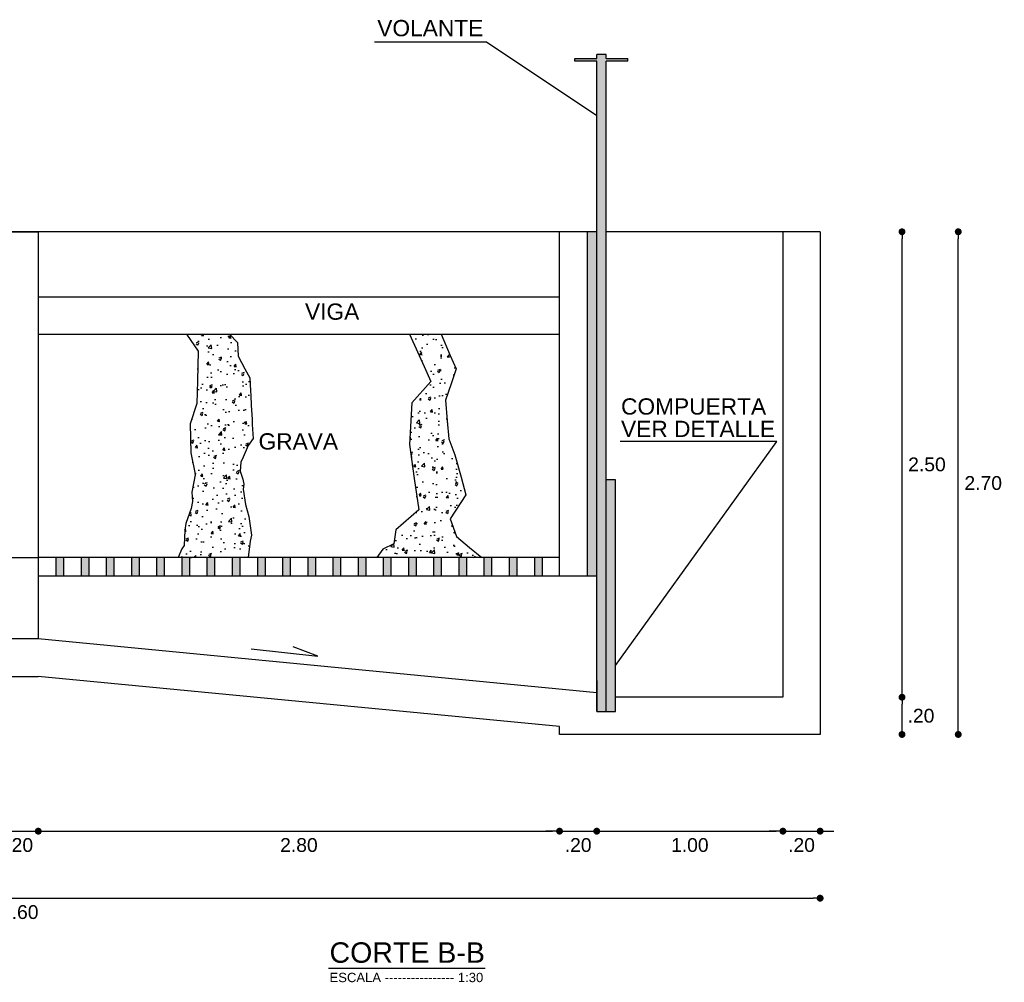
# Model space of a CAD drawing. Header units: metres. Extents: x 1959 to 4131, y 3282 to 4313.
# Tile 6 of 256: x 1992.8 to 1996.36, y 4296.45 to 4299.93. Entities that reach past the tile are written whole.
import ezdxf

# ---------------------------------------------------------------- set-up
doc = ezdxf.new("R2010")
doc.units = ezdxf.units.M
doc.styles.get("Standard").update_dxf_attribs({"font": 'arial.ttf'})
doc.dimstyles.new('gestion', dxfattribs={"dimscale": 0, "dimtxt": 0.025, "dimasz": 0.025, "dimexe": 0.02, "dimexo": 0.07, "dimgap": 0.01, "dimtad": 2, "dimtih": 1, "dimtoh": 1, "dimzin": 0, "dimdsep": 46, "dimtxsty": 'Standard', "dimblk": 'DOT', "dimcen": 0, "dimse1": 1, "dimse2": 1, "dimadec": 0, "dimazin": 0, "dimtm": 1e-09, "dimtfac": 1, "dimtix": 1, "dimtmove": 1, "dimatfit": 0, "dimldrblk": 'DOTSMALL', "dimfxl": 1, "dimtolj": 1, "dimtzin": 0, "dimarcsym": 2})

# ---------------------------------------------------------------- blocks, each defined once
blk = doc.blocks.new('_Dot')
at = {"color": 0, "linetype": 'ByBlock', "lineweight": -2}
blk.add_line((-0.5, 0), (-1, 0), dxfattribs=at)
at = {"color": 0, "linetype": 'ByBlock', "const_width": 0.5}
blk.add_lwpolyline([(-0.25, 0, 1), (0.25, 0, 1)], format="xyb", close=True, dxfattribs=at)
blk = doc.blocks.new('*D533')
at = {"color": 0, "lineweight": -2, "transparency": 16777216}
for p, q in [((1992.7037, 4296.9979), (1992.6787, 4296.9979)), ((1992.7287, 4296.9979), (1992.8634, 4296.9979)), ((1992.8884, 4296.9979), (1992.9134, 4296.9979))]:
    blk.add_line(p, q, dxfattribs=at)
at = {"layer": 'Defpoints', "color": 0, "transparency": 16777216}
for p in [(1992.7287, 4297.6934), (1992.8634, 4297.6934), (1992.8634, 4296.9979)]:
    blk.add_point(p, dxfattribs=at)
at = {"color": 0, "lineweight": -2, "transparency": 16777216, "xscale": 0.025, "yscale": 0.025, "zscale": 0.025}
blk.add_blockref('_Dot', (1992.7287, 4296.9979), dxfattribs=at)
at = {"color": 0, "lineweight": -2, "transparency": 16777216, "xscale": 0.025, "yscale": 0.025, "zscale": 0.025, "rotation": 180}
blk.add_blockref('_Dot', (1992.8634, 4296.9979), dxfattribs=at)
at = {"color": 0, "transparency": 16777216, "insert": (1992.7961, 4296.9474), "char_height": 0.05, "attachment_point": 5}
blk.add_mtext('\\A1;.20', dxfattribs=at)
blk = doc.blocks.new('_DotSmall')
at = {"color": 0, "linetype": 'ByBlock', "const_width": 0.5}
blk.add_lwpolyline([(-0.0625, 0, 1), (0.0625, 0, 1)], format="xyb", close=True, dxfattribs=at)
blk = doc.blocks.new('*D534')
at = {"color": 0, "lineweight": -2, "transparency": 16777216}
blk.add_line((1992.8884, 4296.9979), (1994.7248, 4296.9979), dxfattribs=at)
at = {"layer": 'Defpoints', "color": 0, "transparency": 16777216}
for p in [(1992.8634, 4297.6934), (1994.7498, 4297.3479), (1994.7498, 4296.9979)]:
    blk.add_point(p, dxfattribs=at)
at = {"color": 0, "lineweight": -2, "transparency": 16777216, "xscale": 0.025, "yscale": 0.025, "zscale": 0.025, "rotation": 180}
blk.add_blockref('_Dot', (1992.8634, 4296.9979), dxfattribs=at)
at = {"color": 0, "lineweight": -2, "transparency": 16777216, "xscale": 0.025, "yscale": 0.025, "zscale": 0.025}
blk.add_blockref('_Dot', (1994.7498, 4296.9979), dxfattribs=at)
at = {"color": 0, "transparency": 16777216, "insert": (1993.8066, 4296.9474), "char_height": 0.05, "attachment_point": 5}
blk.add_mtext('\\A1;2.80', dxfattribs=at)
blk = doc.blocks.new('*D535')
at = {"color": 0, "lineweight": -2, "transparency": 16777216}
for p, q in [((1994.7248, 4296.9979), (1994.6998, 4296.9979)), ((1994.7498, 4296.9979), (1994.8845, 4296.9979)), ((1994.9095, 4296.9979), (1994.9345, 4296.9979))]:
    blk.add_line(p, q, dxfattribs=at)
at = {"layer": 'Defpoints', "color": 0, "transparency": 16777216}
for p in [(1994.8845, 4297.4305), (1994.7498, 4297.3479), (1994.8845, 4296.9979)]:
    blk.add_point(p, dxfattribs=at)
at = {"color": 0, "lineweight": -2, "transparency": 16777216, "xscale": 0.025, "yscale": 0.025, "zscale": 0.025}
blk.add_blockref('_Dot', (1994.7498, 4296.9979), dxfattribs=at)
at = {"color": 0, "lineweight": -2, "transparency": 16777216, "xscale": 0.025, "yscale": 0.025, "zscale": 0.025, "rotation": 180}
blk.add_blockref('_Dot', (1994.8845, 4296.9979), dxfattribs=at)
at = {"color": 0, "transparency": 16777216, "insert": (1994.8172, 4296.9474), "char_height": 0.05, "attachment_point": 5}
blk.add_mtext('\\A1;.20', dxfattribs=at)
blk = doc.blocks.new('*D536')
at = {"color": 0, "lineweight": -2, "transparency": 16777216}
blk.add_line((1994.9095, 4296.9979), (1995.5333, 4296.9979), dxfattribs=at)
at = {"layer": 'Defpoints', "color": 0, "transparency": 16777216}
for p in [(1995.5583, 4297.4827), (1994.8845, 4297.4305), (1995.5583, 4296.9979)]:
    blk.add_point(p, dxfattribs=at)
at = {"color": 0, "lineweight": -2, "transparency": 16777216, "xscale": 0.025, "yscale": 0.025, "zscale": 0.025, "rotation": 180}
blk.add_blockref('_Dot', (1994.8845, 4296.9979), dxfattribs=at)
at = {"color": 0, "lineweight": -2, "transparency": 16777216, "xscale": 0.025, "yscale": 0.025, "zscale": 0.025}
blk.add_blockref('_Dot', (1995.5583, 4296.9979), dxfattribs=at)
at = {"color": 0, "transparency": 16777216, "insert": (1995.2214, 4296.9474), "char_height": 0.05, "attachment_point": 5}
blk.add_mtext('\\A1;1.00', dxfattribs=at)
blk = doc.blocks.new('*D537')
at = {"color": 0, "lineweight": -2, "transparency": 16777216}
for p, q in [((1995.5333, 4296.9979), (1995.5083, 4296.9979)), ((1995.5583, 4296.9979), (1995.693, 4296.9979)), ((1995.718, 4296.9979), (1995.743, 4296.9979))]:
    blk.add_line(p, q, dxfattribs=at)
at = {"layer": 'Defpoints', "color": 0, "transparency": 16777216}
for p in [(1995.5583, 4297.4827), (1995.693, 4297.3479), (1995.693, 4296.9979)]:
    blk.add_point(p, dxfattribs=at)
at = {"color": 0, "lineweight": -2, "transparency": 16777216, "xscale": 0.025, "yscale": 0.025, "zscale": 0.025}
blk.add_blockref('_Dot', (1995.5583, 4296.9979), dxfattribs=at)
at = {"color": 0, "lineweight": -2, "transparency": 16777216, "xscale": 0.025, "yscale": 0.025, "zscale": 0.025, "rotation": 180}
blk.add_blockref('_Dot', (1995.693, 4296.9979), dxfattribs=at)
at = {"color": 0, "transparency": 16777216, "insert": (1995.6256, 4296.9474), "char_height": 0.05, "attachment_point": 5}
blk.add_mtext('\\A1;.20', dxfattribs=at)
blk = doc.blocks.new('*D541')
at = {"color": 0, "lineweight": -2, "transparency": 16777216}
blk.add_line((1995.9893, 4297.3729), (1995.9893, 4297.4577), dxfattribs=at)
at = {"layer": 'Defpoints', "color": 0, "transparency": 16777216}
for p in [(1995.5583, 4297.4827), (1995.9893, 4297.4827), (1995.693, 4297.3479)]:
    blk.add_point(p, dxfattribs=at)
at = {"color": 0, "lineweight": -2, "transparency": 16777216, "xscale": 0.025, "yscale": 0.025, "zscale": 0.025}
for p, rotation in [((1995.9893, 4297.4827), 90), ((1995.9893, 4297.3479), 270)]:
    blk.add_blockref('_Dot', p, dxfattribs=dict(at, rotation=rotation))
at = {"color": 0, "transparency": 16777216, "insert": (1996.058, 4297.4153), "char_height": 0.05, "attachment_point": 5}
blk.add_mtext('\\A1;.20', dxfattribs=at)
blk = doc.blocks.new('*D542')
at = {"color": 0, "lineweight": -2, "transparency": 16777216}
blk.add_line((1995.9893, 4297.5077), (1995.9893, 4299.1419), dxfattribs=at)
at = {"layer": 'Defpoints', "color": 0, "transparency": 16777216}
for p in [(1995.693, 4299.1669), (1995.9893, 4299.1669), (1995.5583, 4297.4827)]:
    blk.add_point(p, dxfattribs=at)
at = {"color": 0, "lineweight": -2, "transparency": 16777216, "xscale": 0.025, "yscale": 0.025, "zscale": 0.025}
for p, rotation in [((1995.9893, 4299.1669), 90), ((1995.9893, 4297.4827), 270)]:
    blk.add_blockref('_Dot', p, dxfattribs=dict(at, rotation=rotation))
at = {"color": 0, "transparency": 16777216, "insert": (1996.0796, 4298.3248), "char_height": 0.05, "attachment_point": 5}
blk.add_mtext('\\A1;2.50', dxfattribs=at)
blk = doc.blocks.new('*D543')
at = {"color": 0, "lineweight": -2, "transparency": 16777216}
blk.add_line((1996.1929, 4297.3729), (1996.1929, 4299.1419), dxfattribs=at)
at = {"layer": 'Defpoints', "color": 0, "transparency": 16777216}
for p in [(1995.693, 4299.1669), (1996.1929, 4299.1669), (1995.693, 4297.3479)]:
    blk.add_point(p, dxfattribs=at)
at = {"color": 0, "lineweight": -2, "transparency": 16777216, "xscale": 0.025, "yscale": 0.025, "zscale": 0.025}
for p, rotation in [((1996.1929, 4299.1669), 90), ((1996.1929, 4297.3479), 270)]:
    blk.add_blockref('_Dot', p, dxfattribs=dict(at, rotation=rotation))
at = {"color": 0, "transparency": 16777216, "insert": (1996.2832, 4298.2574), "char_height": 0.05, "attachment_point": 5}
blk.add_mtext('\\A1;2.70', dxfattribs=at)
blk = doc.blocks.new('*D544')
at = {"color": 0, "lineweight": -2, "transparency": 16777216}
blk.add_line((1989.9241, 4296.7554), (1995.668, 4296.7554), dxfattribs=at)
at = {"layer": 'Defpoints', "color": 0, "transparency": 16777216}
for p in [(1989.8991, 4297.3479), (1995.693, 4297.3479), (1995.693, 4296.7554)]:
    blk.add_point(p, dxfattribs=at)
at = {"color": 0, "lineweight": -2, "transparency": 16777216, "xscale": 0.025, "yscale": 0.025, "zscale": 0.025, "rotation": 180}
blk.add_blockref('_Dot', (1989.8991, 4296.7554), dxfattribs=at)
at = {"color": 0, "lineweight": -2, "transparency": 16777216, "xscale": 0.025, "yscale": 0.025, "zscale": 0.025}
blk.add_blockref('_Dot', (1995.693, 4296.7554), dxfattribs=at)
at = {"color": 0, "transparency": 16777216, "insert": (1992.7961, 4296.7048), "char_height": 0.05, "attachment_point": 5}
blk.add_mtext('\\A1;8.60', dxfattribs=at)

msp = doc.modelspace()

# ---------------------------------------------------------------- hatches: boundary and pattern name
at = {"transparency": 33554562}
h = msp.add_hatch(color=256, dxfattribs=at)
h.dxf.hatch_style = 1
h.paths.add_polyline_path([(1994.9182, 4299.7939), (1994.9975, 4299.7939), (1994.9975, 4299.7838), (1994.9182, 4299.7838), (1994.9182, 4297.4305), (1994.8845, 4297.4305), (1994.8845, 4299.7838), (1994.8053, 4299.7838), (1994.8053, 4299.7939), (1994.8845, 4299.7939), (1994.8845, 4299.8085), (1994.9182, 4299.8085)])
h = msp.add_hatch(color=256, dxfattribs=at)
h.dxf.hatch_style = 1
h.paths.add_polyline_path([(1994.8845, 4299.1669), (1994.8509, 4299.1669), (1994.8509, 4297.9206), (1994.8845, 4297.9206)])
at = {"transparency": 33554607}
h = msp.add_hatch(dxfattribs=at)
h.set_pattern_fill('AR-CONC', color=256, scale=0.000542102)
h.set_pattern_definition([(50, (-1548.57995, 435.232196), (0.0987626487, -0.008640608), [0.0103270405, -0.1135974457]), (355, (-1548.57995, 435.2322), (-0.0191055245, 0.103572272), [0.0082616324, -0.0908782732]), (100.4514447, (-1548.57172, 435.23148), (0.079657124, 0.0949316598), [0.008776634, -0.0965430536]), (46.1842, (-1548.57995, 435.25973), (0.1469524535, -0.0227912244), [0.0154905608, -0.1703961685]), (96.6355576, (-1548.5677, 435.25784), (0.1286972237, 0.1341301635), [0.0131649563, -0.1448147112]), (351.1841512, (-1548.57995, 435.25973), (0.1286972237, 0.1341301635), [0.0123924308, -0.1363167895]), (21, (-1548.56618, 435.25285), (0.0821904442, -0.0554381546), [0.0103270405, -0.1135974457]), (326, (-1548.56618, 435.25285), (0.0335029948, 0.0998486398), [0.0082616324, -0.0908779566]), (71.451445, (-1548.55933, 435.24823), (0.1156934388, 0.0444104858), [0.008776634, -0.0965428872]), (37.5, (-1548.57995, 435.232196), (0.00167433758, 0.04583744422), [0, -0.0897764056, 0, -0.0922548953, 0, -0.09122219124]), (7.5, (-1548.57995, 435.232196), (0.03622306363, 0.0543080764), [0, -0.0525990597, 0, -0.08771099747, 0, -0.0347677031]), (327.5, (-1548.610654, 435.232196), (0.07350391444, -0.0031055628), [0, -0.0344234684, 0, -0.1074012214, 0, -0.14251315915]), (317.5, (-1548.624424, 435.232196), (0.0803011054, 0.0137837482), [0, -0.0447505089, 0, -0.0713254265, 0, -0.1012049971])])
h.paths.add_polyline_path([(1994.2064, 4298.3973), (1994.2241, 4298.2738), (1994.2403, 4298.1607), (1994.1578, 4298.0885), (1994.1503, 4298.038), (1994.1099, 4298.0183), (1994.0881, 4297.9879), (1994.4691, 4297.9879), (1994.4243, 4298.0248), (1994.3768, 4298.0639), (1994.3545, 4298.128), (1994.4113, 4298.2146), (1994.3936, 4298.2787), (1994.3712, 4298.3596), (1994.3488, 4298.4175), (1994.3433, 4298.4823), (1994.3369, 4298.557), (1994.3572, 4298.6163), (1994.3758, 4298.6704), (1994.3545, 4298.7195), (1994.3209, 4298.7964), (1994.2064, 4298.7964), (1994.2594, 4298.6796), (1994.2843, 4298.6248), (1994.2153, 4298.5473)])
h.paths.add_polyline_path([(1993.4149, 4298.3668), (1993.4313, 4298.2899), (1993.4326, 4298.2931), (1993.4195, 4298.2244), (1993.4215, 4298.1903), (1993.4169, 4298.1661), (1993.3972, 4298.111), (1993.3933, 4298.0875), (1993.3917, 4298.0318), (1993.383, 4298.0199), (1993.3697, 4297.9879), (1993.6232, 4297.9879), (1993.6299, 4298.0471), (1993.6345, 4298.0686), (1993.6256, 4298.137), (1993.6135, 4298.1801), (1993.6044, 4298.2352), (1993.6074, 4298.2537), (1993.6032, 4298.2713), (1993.5935, 4298.3005), (1993.5967, 4298.3328), (1993.6047, 4298.351), (1993.6232, 4298.393), (1993.6405, 4298.4192), (1993.6379, 4298.4694), (1993.637, 4298.4878), (1993.6343, 4298.5395), (1993.6325, 4298.5747), (1993.6317, 4298.5917), (1993.6292, 4298.6388), (1993.6114, 4298.6708), (1993.5862, 4298.7162), (1993.5845, 4298.7667), (1993.5558, 4298.7964), (1993.4001, 4298.7964), (1993.4417, 4298.7346), (1993.4391, 4298.6279), (1993.4371, 4298.5452), (1993.4131, 4298.4719)])
at = {"transparency": 33554562}
h = msp.add_hatch(color=256, dxfattribs=at)
h.dxf.hatch_style = 1
h.paths.add_polyline_path([(1994.9519, 4298.2693), (1994.9182, 4298.2693), (1994.9182, 4297.4305), (1994.9519, 4297.4305)])
h = msp.add_hatch(color=256, dxfattribs=at)
h.dxf.hatch_style = 1
h.paths.add_polyline_path([(1992.9271, 4297.9879), (1992.9548, 4297.9879), (1992.9548, 4297.9206), (1992.9271, 4297.9206)])
h = msp.add_hatch(color=256, dxfattribs=at)
h.dxf.hatch_style = 1
h.paths.add_polyline_path([(1993.0182, 4297.9879), (1993.046, 4297.9879), (1993.046, 4297.9206), (1993.0182, 4297.9206)])
h = msp.add_hatch(color=256, dxfattribs=at)
h.dxf.hatch_style = 1
h.paths.add_polyline_path([(1993.1094, 4297.9879), (1993.1371, 4297.9879), (1993.1371, 4297.9206), (1993.1094, 4297.9206)])
h = msp.add_hatch(color=256, dxfattribs=at)
h.dxf.hatch_style = 1
h.paths.add_polyline_path([(1993.2005, 4297.9879), (1993.2282, 4297.9879), (1993.2282, 4297.9206), (1993.2005, 4297.9206)])
h = msp.add_hatch(color=256, dxfattribs=at)
h.dxf.hatch_style = 1
h.paths.add_polyline_path([(1993.2916, 4297.9879), (1993.3194, 4297.9879), (1993.3194, 4297.9206), (1993.2916, 4297.9206)])
h = msp.add_hatch(color=256, dxfattribs=at)
h.dxf.hatch_style = 1
h.paths.add_polyline_path([(1993.3828, 4297.9879), (1993.4105, 4297.9879), (1993.4105, 4297.9206), (1993.3828, 4297.9206)])
h = msp.add_hatch(color=256, dxfattribs=at)
h.dxf.hatch_style = 1
h.paths.add_polyline_path([(1993.4739, 4297.9879), (1993.5016, 4297.9879), (1993.5016, 4297.9206), (1993.4739, 4297.9206)])
h = msp.add_hatch(color=256, dxfattribs=at)
h.dxf.hatch_style = 1
h.paths.add_polyline_path([(1993.565, 4297.9879), (1993.5928, 4297.9879), (1993.5928, 4297.9206), (1993.565, 4297.9206)])
h = msp.add_hatch(color=256, dxfattribs=at)
h.dxf.hatch_style = 1
h.paths.add_polyline_path([(1993.6562, 4297.9879), (1993.6839, 4297.9879), (1993.6839, 4297.9206), (1993.6562, 4297.9206)])
h = msp.add_hatch(color=256, dxfattribs=at)
h.dxf.hatch_style = 1
h.paths.add_polyline_path([(1993.7473, 4297.9879), (1993.775, 4297.9879), (1993.775, 4297.9206), (1993.7473, 4297.9206)])
h = msp.add_hatch(color=256, dxfattribs=at)
h.dxf.hatch_style = 1
h.paths.add_polyline_path([(1993.8384, 4297.9879), (1993.8662, 4297.9879), (1993.8662, 4297.9206), (1993.8384, 4297.9206)])
h = msp.add_hatch(color=256, dxfattribs=at)
h.dxf.hatch_style = 1
h.paths.add_polyline_path([(1993.9296, 4297.9879), (1993.9573, 4297.9879), (1993.9573, 4297.9206), (1993.9296, 4297.9206)])
h = msp.add_hatch(color=256, dxfattribs=at)
h.dxf.hatch_style = 1
h.paths.add_polyline_path([(1994.0207, 4297.9879), (1994.0484, 4297.9879), (1994.0484, 4297.9206), (1994.0207, 4297.9206)])
h = msp.add_hatch(color=256, dxfattribs=at)
h.dxf.hatch_style = 1
h.paths.add_polyline_path([(1994.1119, 4297.9879), (1994.1396, 4297.9879), (1994.1396, 4297.9206), (1994.1119, 4297.9206)])
h = msp.add_hatch(color=256, dxfattribs=at)
h.dxf.hatch_style = 1
h.paths.add_polyline_path([(1994.203, 4297.9879), (1994.2307, 4297.9879), (1994.2307, 4297.9206), (1994.203, 4297.9206)])
h = msp.add_hatch(color=256, dxfattribs=at)
h.dxf.hatch_style = 1
h.paths.add_polyline_path([(1994.2941, 4297.9879), (1994.3218, 4297.9879), (1994.3218, 4297.9206), (1994.2941, 4297.9206)])
h = msp.add_hatch(color=256, dxfattribs=at)
h.dxf.hatch_style = 1
h.paths.add_polyline_path([(1994.3853, 4297.9879), (1994.413, 4297.9879), (1994.413, 4297.9206), (1994.3853, 4297.9206)])
h = msp.add_hatch(color=256, dxfattribs=at)
h.dxf.hatch_style = 1
h.paths.add_polyline_path([(1994.4764, 4297.9879), (1994.5041, 4297.9879), (1994.5041, 4297.9206), (1994.4764, 4297.9206)])
h = msp.add_hatch(color=256, dxfattribs=at)
h.dxf.hatch_style = 1
h.paths.add_polyline_path([(1994.5675, 4297.9879), (1994.5953, 4297.9879), (1994.5953, 4297.9206), (1994.5675, 4297.9206)])
h = msp.add_hatch(color=256, dxfattribs=at)
h.dxf.hatch_style = 1
h.paths.add_polyline_path([(1994.6587, 4297.9206), (1994.6864, 4297.9206), (1994.6864, 4297.9879), (1994.6587, 4297.9879)])

# ---------------------------------------------------------------- linework, layer by layer
for p, q in [((1994.0801, 4299.8545), (1994.4858, 4299.8545)), ((1994.4858, 4299.8545), (1994.8845, 4299.5874)), ((1994.8053, 4299.7939), (1994.8845, 4299.7939)), ((1994.8053, 4299.7838), (1994.8053, 4299.7939)), ((1994.8845, 4299.7939), (1994.8845, 4299.8085)), ((1994.9182, 4299.8085), (1994.8845, 4299.8085)), ((1994.9182, 4299.7939), (1994.9182, 4299.8085)), ((1994.9182, 4299.7939), (1994.9975, 4299.7939)), ((1994.9975, 4299.7838), (1994.9975, 4299.7939)), ((1994.8845, 4299.7838), (1994.8053, 4299.7838)), ((1994.8845, 4297.4305), (1994.8845, 4299.7838)), ((1994.9182, 4297.4305), (1994.9182, 4299.7838)), ((1994.9975, 4299.7838), (1994.9182, 4299.7838)), ((1990.7076, 4299.1669), (1992.8634, 4299.1669)), ((1994.8845, 4299.1669), (1992.7287, 4299.1669)), ((1992.8634, 4299.1669), (1992.8634, 4297.9879)), ((1992.8634, 4299.1669), (1992.8634, 4297.6934)), ((1994.7498, 4297.9206), (1994.7498, 4299.1669)), ((1994.8509, 4297.9206), (1994.8509, 4299.1669)), ((1995.693, 4299.1669), (1994.9182, 4299.1669)), ((1995.5583, 4299.1669), (1995.5583, 4297.4827)), ((1995.693, 4299.1669), (1995.693, 4297.3479)), ((1992.8634, 4298.9311), (1994.7498, 4298.9311)), ((1992.8634, 4298.7964), (1994.7498, 4298.7964)), ((1994.9519, 4297.5971), (1995.5362, 4298.4076)), ((1995.5362, 4298.4076), (1994.9688, 4298.4076)), ((1994.9519, 4298.2693), (1994.9182, 4298.2693)), ((1994.9519, 4297.4305), (1994.9519, 4298.2693)), ((1992.7287, 4297.9879), (1992.8634, 4297.9879)), ((1994.7498, 4297.9879), (1992.8634, 4297.9879)), ((1992.9271, 4297.9879), (1992.9271, 4297.9206)), ((1992.9271, 4297.9879), (1992.9271, 4297.9206)), ((1992.9271, 4297.9879), (1992.9271, 4297.9206)), ((1992.9548, 4297.9879), (1992.9548, 4297.9206)), ((1992.9548, 4297.9879), (1992.9548, 4297.9206)), ((1992.9548, 4297.9879), (1992.9548, 4297.9206)), ((1993.0182, 4297.9879), (1993.0182, 4297.9206)), ((1993.0182, 4297.9879), (1993.0182, 4297.9206)), ((1993.0182, 4297.9879), (1993.0182, 4297.9206)), ((1993.046, 4297.9879), (1993.046, 4297.9206)), ((1993.046, 4297.9879), (1993.046, 4297.9206)), ((1993.046, 4297.9879), (1993.046, 4297.9206)), ((1993.1094, 4297.9879), (1993.1094, 4297.9206)), ((1993.1094, 4297.9879), (1993.1094, 4297.9206)), ((1993.1094, 4297.9879), (1993.1094, 4297.9206)), ((1993.1371, 4297.9879), (1993.1371, 4297.9206)), ((1993.1371, 4297.9879), (1993.1371, 4297.9206)), ((1993.1371, 4297.9879), (1993.1371, 4297.9206)), ((1993.2005, 4297.9879), (1993.2005, 4297.9206)), ((1993.2005, 4297.9879), (1993.2005, 4297.9206)), ((1993.2005, 4297.9879), (1993.2005, 4297.9206)), ((1993.2282, 4297.9879), (1993.2282, 4297.9206)), ((1993.2282, 4297.9879), (1993.2282, 4297.9206)), ((1993.2282, 4297.9879), (1993.2282, 4297.9206)), ((1993.2916, 4297.9879), (1993.2916, 4297.9206)), ((1993.2916, 4297.9879), (1993.2916, 4297.9206)), ((1993.3194, 4297.9879), (1993.3194, 4297.9206)), ((1993.3194, 4297.9879), (1993.3194, 4297.9206)), ((1993.3828, 4297.9879), (1993.3828, 4297.9206)), ((1993.3828, 4297.9879), (1993.3828, 4297.9206)), ((1993.3828, 4297.9879), (1993.3828, 4297.9206)), ((1993.4105, 4297.9879), (1993.4105, 4297.9206)), ((1993.4105, 4297.9879), (1993.4105, 4297.9206)), ((1993.4105, 4297.9879), (1993.4105, 4297.9206)), ((1993.4739, 4297.9879), (1993.4739, 4297.9206)), ((1993.4739, 4297.9879), (1993.4739, 4297.9206)), ((1993.4739, 4297.9879), (1993.4739, 4297.9206)), ((1993.5016, 4297.9879), (1993.5016, 4297.9206)), ((1993.5016, 4297.9879), (1993.5016, 4297.9206)), ((1993.5016, 4297.9879), (1993.5016, 4297.9206)), ((1993.565, 4297.9879), (1993.565, 4297.9206)), ((1993.565, 4297.9879), (1993.565, 4297.9206)), ((1993.565, 4297.9879), (1993.565, 4297.9206)), ((1993.5928, 4297.9879), (1993.5928, 4297.9206)), ((1993.5928, 4297.9879), (1993.5928, 4297.9206)), ((1993.5928, 4297.9879), (1993.5928, 4297.9206)), ((1993.6562, 4297.9879), (1993.6562, 4297.9206)), ((1993.6562, 4297.9879), (1993.6562, 4297.9206)), ((1993.6562, 4297.9879), (1993.6562, 4297.9206)), ((1993.6839, 4297.9879), (1993.6839, 4297.9206)), ((1993.6839, 4297.9879), (1993.6839, 4297.9206)), ((1993.6839, 4297.9879), (1993.6839, 4297.9206)), ((1993.7473, 4297.9879), (1993.7473, 4297.9206)), ((1993.7473, 4297.9879), (1993.7473, 4297.9206)), ((1993.775, 4297.9879), (1993.775, 4297.9206)), ((1993.775, 4297.9879), (1993.775, 4297.9206)), ((1993.8384, 4297.9879), (1993.8384, 4297.9206)), ((1993.8384, 4297.9879), (1993.8384, 4297.9206)), ((1993.8384, 4297.9879), (1993.8384, 4297.9206)), ((1993.8662, 4297.9879), (1993.8662, 4297.9206)), ((1993.8662, 4297.9879), (1993.8662, 4297.9206)), ((1993.8662, 4297.9879), (1993.8662, 4297.9206)), ((1993.9296, 4297.9879), (1993.9296, 4297.9206)), ((1993.9296, 4297.9879), (1993.9296, 4297.9206)), ((1993.9296, 4297.9879), (1993.9296, 4297.9206)), ((1993.9573, 4297.9879), (1993.9573, 4297.9206)), ((1993.9573, 4297.9879), (1993.9573, 4297.9206)), ((1993.9573, 4297.9879), (1993.9573, 4297.9206)), ((1994.0207, 4297.9879), (1994.0207, 4297.9206)), ((1994.0207, 4297.9879), (1994.0207, 4297.9206)), ((1994.0207, 4297.9879), (1994.0207, 4297.9206)), ((1994.0484, 4297.9879), (1994.0484, 4297.9206)), ((1994.0484, 4297.9879), (1994.0484, 4297.9206)), ((1994.0484, 4297.9879), (1994.0484, 4297.9206)), ((1994.1119, 4297.9879), (1994.1119, 4297.9206)), ((1994.1119, 4297.9879), (1994.1119, 4297.9206)), ((1994.1119, 4297.9879), (1994.1119, 4297.9206)), ((1994.1396, 4297.9879), (1994.1396, 4297.9206)), ((1994.1396, 4297.9879), (1994.1396, 4297.9206)), ((1994.1396, 4297.9879), (1994.1396, 4297.9206)), ((1994.203, 4297.9879), (1994.203, 4297.9206)), ((1994.203, 4297.9879), (1994.203, 4297.9206)), ((1994.2307, 4297.9879), (1994.2307, 4297.9206)), ((1994.2307, 4297.9879), (1994.2307, 4297.9206)), ((1994.2941, 4297.9879), (1994.2941, 4297.9206)), ((1994.2941, 4297.9879), (1994.2941, 4297.9206)), ((1994.3218, 4297.9879), (1994.3218, 4297.9206)), ((1994.3218, 4297.9879), (1994.3218, 4297.9206)), ((1994.3853, 4297.9879), (1994.3853, 4297.9206)), ((1994.3853, 4297.9879), (1994.3853, 4297.9206)), ((1994.413, 4297.9879), (1994.413, 4297.9206)), ((1994.413, 4297.9879), (1994.413, 4297.9206)), ((1994.4764, 4297.9879), (1994.4764, 4297.9206)), ((1994.4764, 4297.9879), (1994.4764, 4297.9206)), ((1994.5041, 4297.9879), (1994.5041, 4297.9206)), ((1994.5041, 4297.9879), (1994.5041, 4297.9206)), ((1994.5675, 4297.9879), (1994.5675, 4297.9206)), ((1994.5675, 4297.9879), (1994.5675, 4297.9206)), ((1994.5953, 4297.9879), (1994.5953, 4297.9206)), ((1994.5953, 4297.9879), (1994.5953, 4297.9206)), ((1994.6587, 4297.9879), (1994.6587, 4297.9206)), ((1994.6864, 4297.9879), (1994.6864, 4297.9206)), ((1994.8845, 4297.9206), (1992.8634, 4297.9206)), ((1994.9519, 4297.4827), (1994.9519, 4297.9206)), ((1992.8634, 4297.6934), (1992.7287, 4297.6934)), ((1994.8845, 4297.4986), (1992.8634, 4297.6934)), ((1993.6338, 4297.6577), (1993.8751, 4297.6309)), ((1993.8751, 4297.6309), (1993.7858, 4297.6648)), ((1992.7287, 4297.5581), (1992.8634, 4297.5581)), ((1994.7498, 4297.3762), (1992.8634, 4297.5581)), ((1994.8845, 4297.543), (1994.8845, 4297.4305)), ((1995.5583, 4297.4827), (1994.9519, 4297.4827)), ((1994.8845, 4297.4305), (1994.9519, 4297.4305)), ((1994.8845, 4297.4305), (1994.9519, 4297.4305)), ((1994.7498, 4297.3479), (1994.7498, 4297.3762)), ((1995.693, 4297.3479), (1994.7498, 4297.3479)), ((1993.914, 4296.5019), (1994.4801, 4296.5019))]:
    msp.add_line(p, q)
for points in [[(1993.4001, 4298.7964), (1993.4417, 4298.7346), (1993.4391, 4298.6279), (1993.4371, 4298.5452), (1993.4131, 4298.4719), (1993.4149, 4298.3668), (1993.4313, 4298.2899), (1993.4326, 4298.2931), (1993.4195, 4298.2244), (1993.4195, 4298.2244), (1993.4215, 4298.1903), (1993.4169, 4298.1661), (1993.3972, 4298.111), (1993.3972, 4298.111), (1993.3933, 4298.0875), (1993.3933, 4298.0875), (1993.3917, 4298.0318), (1993.383, 4298.0199), (1993.3697, 4297.9879)], [(1993.5558, 4298.7964), (1993.5845, 4298.7667), (1993.5862, 4298.7162), (1993.6114, 4298.6708), (1993.6292, 4298.6388), (1993.6317, 4298.5917), (1993.6325, 4298.5747), (1993.6343, 4298.5395), (1993.637, 4298.4878), (1993.6379, 4298.4694), (1993.6405, 4298.4192), (1993.6232, 4298.393), (1993.6047, 4298.351), (1993.5967, 4298.3328), (1993.5935, 4298.3005), (1993.6032, 4298.2713), (1993.6074, 4298.2537), (1993.6044, 4298.2352), (1993.6135, 4298.1801), (1993.6256, 4298.137), (1993.6256, 4298.137), (1993.6345, 4298.0686), (1993.6299, 4298.0471), (1993.6299, 4298.0471), (1993.6232, 4297.9879)], [(1994.2064, 4298.7964), (1994.2594, 4298.6796), (1994.2843, 4298.6248), (1994.2153, 4298.5473), (1994.2064, 4298.3973), (1994.2241, 4298.2738), (1994.2403, 4298.1607), (1994.1578, 4298.0885), (1994.1503, 4298.038), (1994.1099, 4298.0183), (1994.0881, 4297.9879)], [(1994.3209, 4298.7964), (1994.3545, 4298.7195), (1994.3758, 4298.6704), (1994.3572, 4298.6163), (1994.3369, 4298.557), (1994.3433, 4298.4823), (1994.3488, 4298.4175), (1994.3712, 4298.3596), (1994.3936, 4298.2787), (1994.4113, 4298.2146), (1994.3545, 4298.128), (1994.3768, 4298.0639), (1994.3768, 4298.0639), (1994.4243, 4298.0248), (1994.4691, 4297.9879)]]:
    msp.add_lwpolyline(points)

# ---------------------------------------------------------------- texts
for s, height, p in [('VOLANTE', 0.05884, (1994.0902, 4299.8744)), ('VIGA', 0.05884, (1993.8287, 4298.8485)), ('COMPUERTA', 0.05884, (1994.9724, 4298.5053)), ('VER DETALLE', 0.058841, (1994.9724, 4298.4242)), ('GRAVA', 0.05884, (1993.6605, 4298.3789)), ('CORTE B-B', 0.07393, (1993.9174, 4296.5218)), ('ESCALA ---------------- 1:30', 0.033822, (1993.9174, 4296.4516))]:
    msp.add_text(s, height=height).set_placement(p)

# ---------------------------------------------------------------- dimensions: what is measured, and where the dimension line sits
for base, p1, p2, text, picture, middle in [((1995.9893, 4299.1669), (1995.5583, 4297.4827), (1995.693, 4299.1669), '2.50', '*D542', (1996.0796, 4298.3248)), ((1996.1929, 4299.1669), (1995.693, 4297.3479), (1995.693, 4299.1669), '2.70', '*D543', (1996.2832, 4298.2574)), ((1995.9893, 4297.4827), (1995.693, 4297.3479), (1995.5583, 4297.4827), '.20', '*D541', (1996.058, 4297.4153))]:
    dim = msp.add_linear_dim(base=base, p1=p1, p2=p2, angle=90, text=text, dimstyle='gestion', override={"dimscale": 1, "dimtxt": 0.05, "dimgap": 0.025})
    dim.commit()
    dim.dimension.update_dxf_attribs({"geometry": picture, "text_midpoint": middle})
for base, p1, p2, text, picture, middle in [((1992.8634, 4296.9979), (1992.7287, 4297.6934), (1992.8634, 4297.6934), '.20', '*D533', (1992.7961, 4296.9474)), ((1994.7498, 4296.9979), (1992.8634, 4297.6934), (1994.7498, 4297.3479), '2.80', '*D534', (1993.8066, 4296.9474)), ((1995.5583, 4296.9979), (1994.8845, 4297.4305), (1995.5583, 4297.4827), '1.00', '*D536', (1995.2214, 4296.9474)), ((1995.693, 4296.9979), (1995.5583, 4297.4827), (1995.693, 4297.3479), '.20', '*D537', (1995.6256, 4296.9474)), ((1994.8845, 4296.9979), (1994.7498, 4297.3479), (1994.8845, 4297.4305), '.20', '*D535', (1994.8172, 4296.9474)), ((1995.693, 4296.7554), (1989.8991, 4297.3479), (1995.693, 4297.3479), '8.60', '*D544', (1992.7961, 4296.7048))]:
    dim = msp.add_linear_dim(base=base, p1=p1, p2=p2, text=text, dimstyle='gestion', override={"dimscale": 1, "dimtxt": 0.05, "dimgap": 0.025})
    dim.commit()
    dim.dimension.update_dxf_attribs({"geometry": picture, "text_midpoint": middle})

doc.saveas('drawing.dxf')
